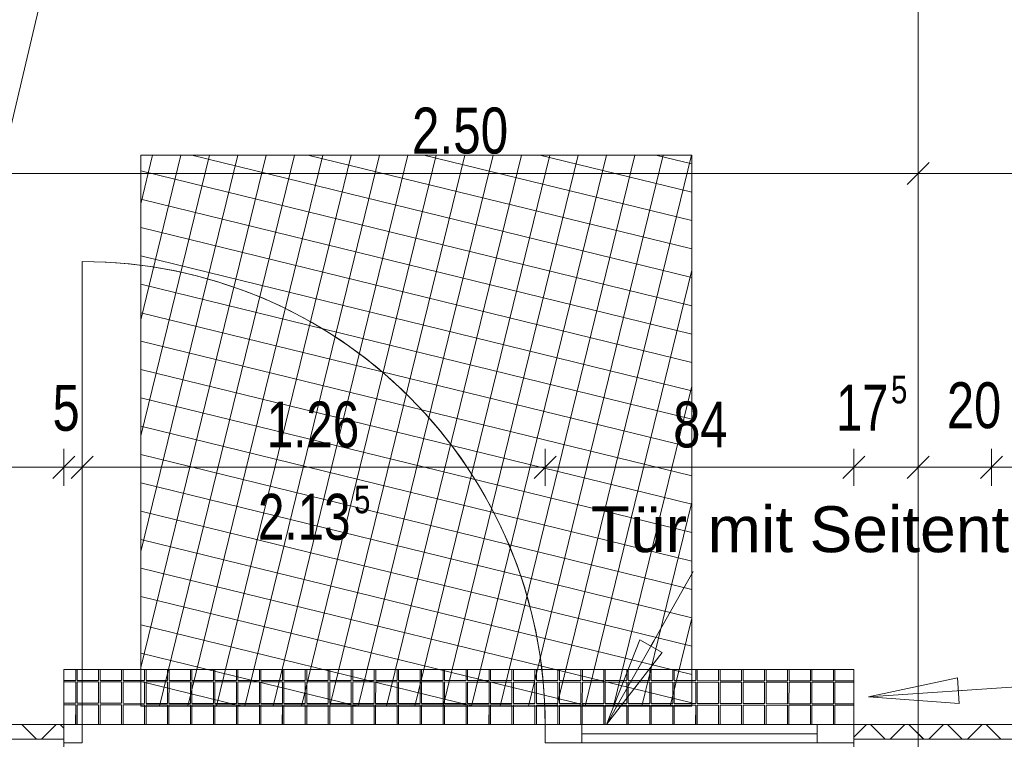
# Model space of a CAD drawing. Extents: x 229 to 926, y 37 to 878.
# Tile 185 of 194: x 504 to 558, y 733 to 772. Entities that reach past the tile are written whole.
import ezdxf
from ezdxf.lldxf.tags import DXFTag

# ---------------------------------------------------------------- set-up
doc = ezdxf.new("R2010")
doc.units = 0
doc.layers.get('0').update_dxf_attribs({"lineweight": 13})
for name, color, linetype, lineweight, true_color, plot in [('A_BI_Aussenwand', 5, 'Continuous', 18, 0x0000ff, False), ('A_BI_Fenster', 1, 'Continuous', 18, 0xff0000, False), ('A_BI_Tuer', 7, 'Continuous', 18, 0xbdbbbb, False)]:
    doc.layers.add(name, color=color, linetype=linetype, lineweight=lineweight, true_color=true_color, plot=plot)
for name, color, linetype, lineweight in [('Axen', 7, 'Continuous', 25), ('Axen-A03ENJ5PI0', 7, 'Continuous', 25), ('Beschriftung', 7, 'Continuous', 25), ('Beschriftung-A03ENJ5NI0', 7, 'Continuous', 25), ('Bewegungsfläche', 7, 'Continuous', 25), ('Boden', 7, 'Continuous', 25), ('Boden-A03ENJ5OI0', 7, 'Continuous', 25), ('Fullfläche', 7, 'Continuous', 25), ('Fullfläche-A03ENJ5QI0', 7, 'Continuous', 25), ('Maßlinien', 7, 'Continuous', 25), ('Maßlinien-A03ENJ5WI0', 7, 'Continuous', 25), ('Türen', 7, 'Continuous', 25), ('Türen-A03ENJ5UI0', 7, 'Continuous', 25), ('Wände', 7, 'Continuous', 25), ('Wände-A03ENJ5VI0', 7, 'Continuous', 25)]:
    doc.layers.add(name, color=color, linetype=linetype, lineweight=lineweight)
doc.styles.get("Standard").update_dxf_attribs({"font": 'arial.ttf'})
tags = doc.linetypes.add('ALL_S25', pattern=[0.001, 0, -0.001]).pattern_tags.tags
tags[6:7] = [DXFTag(74, 4), DXFTag(75, 0), DXFTag(340, '0'), DXFTag(46, 1.0), DXFTag(50, 0.0), DXFTag(44, 0.0), DXFTag(45, 0.0)]
tags[4:5] = [DXFTag(74, 4), DXFTag(75, 0), DXFTag(340, '0'), DXFTag(46, 1.0), DXFTag(50, 0.0), DXFTag(44, 0.0), DXFTag(45, 0.0)]
tags = doc.linetypes.add('ALL_S25-A03ENJ5XI0', pattern=[0.001, 0, -0.001]).pattern_tags.tags
tags[6:7] = [DXFTag(74, 4), DXFTag(75, 0), DXFTag(340, '0'), DXFTag(46, 1.0), DXFTag(50, 0.0), DXFTag(44, 0.0), DXFTag(45, 0.0)]
tags[4:5] = [DXFTag(74, 4), DXFTag(75, 0), DXFTag(340, '0'), DXFTag(46, 1.0), DXFTag(50, 0.0), DXFTag(44, 0.0), DXFTag(45, 0.0)]
tags = doc.linetypes.add('PUNKT2_S9', pattern=[0.001, 0, -0.001]).pattern_tags.tags
tags[6:7] = [DXFTag(74, 4), DXFTag(75, 0), DXFTag(340, '0'), DXFTag(46, 1.0), DXFTag(50, 0.0), DXFTag(44, 0.0), DXFTag(45, 0.0)]
tags[4:5] = [DXFTag(74, 4), DXFTag(75, 0), DXFTag(340, '0'), DXFTag(46, 1.0), DXFTag(50, 0.0), DXFTag(44, 0.0), DXFTag(45, 0.0)]
tags = doc.linetypes.add('PUNKT2_S9-A03ENJ5YI0', pattern=[0.001, 0, -0.001]).pattern_tags.tags
tags[6:7] = [DXFTag(74, 4), DXFTag(75, 0), DXFTag(340, '0'), DXFTag(46, 1.0), DXFTag(50, 0.0), DXFTag(44, 0.0), DXFTag(45, 0.0)]
tags[4:5] = [DXFTag(74, 4), DXFTag(75, 0), DXFTag(340, '0'), DXFTag(46, 1.0), DXFTag(50, 0.0), DXFTag(44, 0.0), DXFTag(45, 0.0)]

# ---------------------------------------------------------------- blocks, each defined once
blk = doc.blocks.new('Referenz-A03ENJ5LI0', base_point=(255.728, 65.704))
at = {"layer": 'Axen', "color": 0, "linetype": 'ALL_S25', "lineweight": -2, "ltscale": 0.13}
for p, q in [((552.834, 66.032), (552.834, 801.546)), ((735.547, 733.346), (301.737, 733.346))]:
    blk.add_line(p, q, dxfattribs=at)
at = {"layer": 'Beschriftung', "color": 0, "lineweight": -2}
for p, q in [((486.263, 693.297), (516.523, 821.179)), ((535.873, 733.346), (540.589, 741.675)), ((550.134, 734.846), (603.112, 738.511)), ((535.873, 733.346), (537.678, 737.955)), ((535.873, 733.346), (537.678, 737.955)), ((537.678, 737.955), (538.896, 737.265)), ((537.678, 737.955), (538.896, 737.265)), ((538.287, 737.61), (538.46, 737.915)), ((538.896, 737.265), (535.873, 733.346)), ((538.896, 737.265), (535.873, 733.346)), ((550.134, 734.846), (554.974, 735.883)), ((550.134, 734.846), (554.974, 735.883)), ((554.974, 735.883), (555.07, 734.486)), ((554.974, 735.883), (555.07, 734.486)), ((555.07, 734.486), (550.134, 734.846)), ((550.134, 734.846), (550.134, 734.846)), ((550.134, 734.846), (550.134, 734.846)), ((550.134, 734.846), (550.134, 734.846)), ((555.07, 734.486), (550.134, 734.846)), ((555.022, 735.184), (555.371, 735.208)), ((535.873, 733.346), (535.873, 733.346)), ((535.873, 733.346), (535.873, 733.346)), ((535.873, 733.346), (535.873, 733.346))]:
    blk.add_line(p, q, dxfattribs=at)
at = {"layer": 'Bewegungsfläche', "color": 0, "lineweight": -2}
for p, q in [((510.514, 761.689), (511.164, 764.346)), ((510.514, 755.378), (512.708, 764.346)), ((510.514, 749.067), (514.252, 764.346)), ((510.514, 742.756), (515.797, 764.346)), ((510.514, 736.445), (517.341, 764.346)), ((540.514, 764.346), (510.514, 764.346)), ((510.514, 764.346), (510.514, 734.346)), ((511.544, 734.346), (518.885, 764.346)), ((513.089, 734.346), (520.429, 764.346)), ((513.305, 764.346), (540.514, 757.688)), ((514.633, 734.346), (521.974, 764.346)), ((516.177, 734.346), (523.518, 764.346)), ((517.721, 734.346), (525.062, 764.346)), ((519.266, 734.346), (526.606, 764.346)), ((519.616, 764.346), (540.514, 759.233)), ((520.81, 734.346), (528.151, 764.346)), ((522.354, 734.346), (529.695, 764.346)), ((523.898, 734.346), (531.239, 764.346)), ((525.443, 734.346), (532.783, 764.346)), ((525.928, 764.346), (540.514, 760.777)), ((526.987, 734.346), (534.328, 764.346)), ((528.531, 734.346), (535.872, 764.346)), ((530.076, 734.346), (537.416, 764.346)), ((531.62, 734.346), (538.96, 764.346)), ((532.239, 764.346), (540.514, 762.321)), ((533.164, 734.346), (540.505, 764.346)), ((538.55, 764.346), (540.514, 763.865)), ((540.514, 734.346), (540.514, 764.346)), ((510.514, 763.485), (540.514, 756.144)), ((510.514, 761.941), (540.514, 754.6)), ((510.514, 760.396), (540.514, 753.056)), ((510.514, 758.852), (540.514, 751.511)), ((534.708, 734.346), (540.514, 758.072)), ((510.514, 757.308), (540.514, 749.967)), ((510.514, 755.764), (540.514, 748.423)), ((510.514, 754.219), (540.514, 746.879)), ((510.514, 752.675), (540.514, 745.334)), ((536.252, 734.346), (540.514, 751.761)), ((510.514, 751.131), (540.514, 743.79)), ((510.514, 749.587), (540.514, 742.246)), ((510.514, 748.042), (540.514, 740.702)), ((510.514, 746.498), (540.514, 739.157)), ((537.797, 734.346), (540.514, 745.45)), ((510.514, 744.954), (540.514, 737.613)), ((510.514, 743.41), (540.514, 736.069)), ((510.514, 741.865), (540.514, 734.525)), ((510.514, 740.321), (534.932, 734.346)), ((539.341, 734.346), (540.514, 739.139)), ((510.514, 738.777), (528.621, 734.346)), ((510.514, 737.233), (522.311, 734.346)), ((510.514, 735.688), (515.999, 734.346)), ((510.514, 734.346), (540.514, 734.346))]:
    blk.add_line(p, q, dxfattribs=at)
at = {"layer": 'Boden', "color": 0, "lineweight": -2}
for p, q in [((549.334, 736.346), (506.334, 736.346)), ((506.334, 736.346), (506.334, 733.346)), ((506.976, 735.75), (506.976, 736.346)), ((507.056, 736.346), (507.056, 735.75)), ((508.226, 735.749), (508.226, 736.346)), ((508.306, 736.346), (508.306, 735.749)), ((509.476, 735.749), (509.476, 736.346)), ((509.556, 736.346), (509.556, 735.749)), ((510.726, 735.748), (510.726, 736.346)), ((510.806, 736.346), (510.806, 735.748)), ((511.976, 735.747), (511.976, 736.346)), ((512.056, 736.346), (512.056, 735.747)), ((513.226, 735.747), (513.226, 736.346)), ((513.306, 736.346), (513.306, 735.747)), ((514.476, 735.746), (514.476, 736.346)), ((514.556, 736.346), (514.556, 735.746)), ((515.726, 735.746), (515.726, 736.346)), ((515.806, 736.346), (515.806, 735.746)), ((516.976, 735.745), (516.976, 736.346)), ((517.056, 736.346), (517.056, 735.745)), ((518.226, 735.744), (518.226, 736.346)), ((518.306, 736.346), (518.306, 735.744)), ((519.476, 735.744), (519.476, 736.346)), ((519.556, 736.346), (519.556, 735.744)), ((520.726, 735.743), (520.726, 736.346)), ((520.806, 736.346), (520.806, 735.743)), ((521.976, 735.742), (521.976, 736.346)), ((522.056, 736.346), (522.056, 735.742)), ((523.226, 735.742), (523.226, 736.346)), ((523.306, 736.346), (523.306, 735.742)), ((524.476, 735.741), (524.476, 736.346)), ((524.556, 736.346), (524.556, 735.741)), ((525.726, 735.74), (525.726, 736.346)), ((525.806, 736.346), (525.806, 735.74)), ((526.976, 735.74), (526.976, 736.346)), ((527.056, 736.346), (527.056, 735.74)), ((528.226, 735.739), (528.226, 736.346)), ((528.306, 736.346), (528.306, 735.739)), ((529.476, 735.738), (529.476, 736.346)), ((529.556, 736.346), (529.556, 735.738)), ((530.726, 735.738), (530.726, 736.346)), ((530.806, 736.346), (530.806, 735.738)), ((531.976, 735.737), (531.976, 736.346)), ((532.056, 736.346), (532.056, 735.737)), ((533.226, 735.737), (533.226, 736.346)), ((533.306, 736.346), (533.306, 735.737)), ((534.476, 735.736), (534.476, 736.346)), ((534.556, 736.346), (534.556, 735.736)), ((535.726, 735.735), (535.726, 736.346)), ((535.806, 736.346), (535.806, 735.735)), ((536.976, 735.735), (536.976, 736.346)), ((537.056, 736.346), (537.056, 735.735)), ((538.226, 735.734), (538.226, 736.346)), ((538.306, 736.346), (538.306, 735.734)), ((539.476, 735.733), (539.476, 736.346)), ((539.556, 736.346), (539.556, 735.733)), ((540.726, 735.733), (540.726, 736.346)), ((540.806, 736.346), (540.806, 735.733)), ((541.976, 735.732), (541.976, 736.346)), ((542.056, 736.346), (542.056, 735.732)), ((543.226, 735.731), (543.226, 736.346)), ((543.306, 736.346), (543.306, 735.731)), ((544.476, 735.731), (544.476, 736.346)), ((544.556, 736.346), (544.556, 735.731)), ((545.726, 735.73), (545.726, 736.346)), ((545.806, 736.346), (545.806, 735.73)), ((546.976, 735.73), (546.976, 736.346)), ((547.056, 736.346), (547.056, 735.73)), ((548.226, 735.729), (548.226, 736.346)), ((548.306, 736.346), (548.306, 735.729)), ((549.334, 733.346), (549.334, 736.346)), ((506.334, 735.75), (506.976, 735.75)), ((506.976, 735.67), (506.334, 735.67)), ((506.975, 734.5), (506.976, 735.67)), ((507.056, 735.67), (507.055, 734.5)), ((507.056, 735.75), (508.226, 735.749)), ((508.226, 735.669), (507.056, 735.67)), ((508.225, 734.499), (508.226, 735.669)), ((508.306, 735.669), (508.305, 734.499)), ((508.306, 735.749), (509.476, 735.749)), ((509.476, 735.669), (508.306, 735.669)), ((509.475, 734.499), (509.476, 735.669)), ((509.556, 735.669), (509.555, 734.499)), ((509.556, 735.749), (510.726, 735.748)), ((510.726, 735.668), (509.556, 735.669)), ((510.725, 734.498), (510.726, 735.668)), ((510.806, 735.668), (510.805, 734.498)), ((510.806, 735.748), (511.976, 735.747)), ((511.976, 735.668), (510.806, 735.668)), ((511.975, 734.498), (511.976, 735.668)), ((512.056, 735.667), (512.055, 734.497)), ((512.056, 735.747), (513.226, 735.747)), ((513.226, 735.667), (512.056, 735.667)), ((513.225, 734.497), (513.226, 735.667)), ((513.306, 735.667), (513.305, 734.497)), ((513.306, 735.747), (514.476, 735.746)), ((514.476, 735.666), (513.306, 735.667)), ((514.475, 734.496), (514.476, 735.666)), ((514.556, 735.666), (514.555, 734.496)), ((514.556, 735.746), (515.726, 735.746)), ((515.726, 735.666), (514.556, 735.666)), ((515.725, 734.496), (515.726, 735.666)), ((515.806, 735.666), (515.805, 734.496)), ((515.806, 735.746), (516.976, 735.745)), ((516.976, 735.665), (515.806, 735.666)), ((516.975, 734.495), (516.976, 735.665)), ((517.056, 735.665), (517.055, 734.495)), ((517.056, 735.745), (518.226, 735.744)), ((518.226, 735.664), (517.056, 735.665)), ((518.225, 734.494), (518.226, 735.664)), ((518.306, 735.664), (518.305, 734.494)), ((518.306, 735.744), (519.476, 735.744)), ((519.476, 735.664), (518.306, 735.664)), ((519.475, 734.494), (519.476, 735.664)), ((519.556, 735.664), (519.555, 734.494)), ((519.556, 735.744), (520.726, 735.743)), ((520.726, 735.663), (519.556, 735.664)), ((520.725, 734.493), (520.726, 735.663)), ((520.806, 735.663), (520.805, 734.493)), ((520.806, 735.743), (521.976, 735.742)), ((521.976, 735.662), (520.806, 735.663)), ((521.975, 734.492), (521.976, 735.662)), ((522.056, 735.662), (522.055, 734.492)), ((522.056, 735.742), (523.226, 735.742)), ((523.226, 735.662), (522.056, 735.662)), ((523.225, 734.492), (523.226, 735.662)), ((523.306, 735.662), (523.305, 734.492)), ((523.306, 735.742), (524.476, 735.741)), ((524.476, 735.661), (523.306, 735.662)), ((524.475, 734.491), (524.476, 735.661)), ((524.556, 735.661), (524.555, 734.491)), ((524.556, 735.741), (525.726, 735.74)), ((525.726, 735.66), (524.556, 735.661)), ((525.725, 734.49), (525.726, 735.66)), ((525.806, 735.66), (525.805, 734.49)), ((525.806, 735.74), (526.976, 735.74)), ((526.976, 735.66), (525.806, 735.66)), ((526.975, 734.49), (526.976, 735.66)), ((527.056, 735.66), (527.055, 734.49)), ((527.056, 735.74), (528.226, 735.739)), ((528.226, 735.659), (527.056, 735.66)), ((528.225, 734.489), (528.226, 735.659)), ((528.306, 735.659), (528.305, 734.489)), ((528.306, 735.739), (529.476, 735.738)), ((529.476, 735.659), (528.306, 735.659)), ((529.475, 734.489), (529.476, 735.659)), ((529.556, 735.658), (529.555, 734.488)), ((529.556, 735.738), (530.726, 735.738)), ((530.726, 735.658), (529.556, 735.658)), ((530.725, 734.488), (530.726, 735.658)), ((530.806, 735.658), (530.805, 734.488)), ((530.806, 735.738), (531.976, 735.737)), ((531.976, 735.657), (530.806, 735.658)), ((531.975, 734.487), (531.976, 735.657)), ((532.056, 735.657), (532.055, 734.487)), ((532.056, 735.737), (533.226, 735.737)), ((533.226, 735.657), (532.056, 735.657)), ((533.225, 734.487), (533.226, 735.657)), ((533.306, 735.656), (533.305, 734.486)), ((533.306, 735.737), (534.476, 735.736)), ((534.476, 735.656), (533.306, 735.656)), ((534.475, 734.486), (534.476, 735.656)), ((534.556, 735.656), (534.555, 734.486)), ((534.556, 735.736), (535.726, 735.735)), ((535.726, 735.655), (534.556, 735.656)), ((535.725, 734.485), (535.726, 735.655)), ((535.806, 735.655), (535.805, 734.485)), ((535.806, 735.735), (536.976, 735.735)), ((536.976, 735.655), (535.806, 735.655)), ((536.975, 734.485), (536.976, 735.655)), ((537.056, 735.655), (537.055, 734.485)), ((537.056, 735.735), (538.226, 735.734)), ((538.226, 735.654), (537.056, 735.655)), ((538.225, 734.484), (538.226, 735.654)), ((538.306, 735.654), (538.305, 734.484)), ((538.306, 735.734), (539.476, 735.733)), ((539.476, 735.653), (538.306, 735.654)), ((539.475, 734.483), (539.476, 735.653)), ((539.556, 735.653), (539.555, 734.483)), ((539.556, 735.733), (540.726, 735.733)), ((540.726, 735.653), (539.556, 735.653)), ((540.725, 734.483), (540.726, 735.653)), ((540.806, 735.653), (540.805, 734.483)), ((540.806, 735.733), (541.976, 735.732)), ((541.976, 735.652), (540.806, 735.653)), ((541.975, 734.482), (541.976, 735.652)), ((542.056, 735.652), (542.055, 734.482)), ((542.056, 735.732), (543.226, 735.731)), ((543.226, 735.651), (542.056, 735.652)), ((543.225, 734.481), (543.226, 735.651)), ((543.306, 735.651), (543.305, 734.481)), ((543.306, 735.731), (544.476, 735.731)), ((544.476, 735.651), (543.306, 735.651)), ((544.475, 734.481), (544.476, 735.651)), ((544.556, 735.651), (544.555, 734.481)), ((544.556, 735.731), (545.726, 735.73)), ((545.726, 735.65), (544.556, 735.651)), ((545.725, 734.48), (545.726, 735.65)), ((545.806, 735.65), (545.805, 734.48)), ((545.806, 735.73), (546.976, 735.73)), ((546.976, 735.649), (545.806, 735.65)), ((546.975, 734.479), (546.976, 735.649)), ((547.056, 735.649), (547.055, 734.479)), ((547.056, 735.73), (548.226, 735.729)), ((548.226, 735.649), (547.056, 735.649)), ((548.225, 734.479), (548.226, 735.649)), ((548.306, 735.649), (548.305, 734.479)), ((548.306, 735.729), (549.334, 735.728)), ((549.334, 735.648), (548.306, 735.649)), ((506.334, 734.5), (506.975, 734.5)), ((506.975, 734.42), (506.334, 734.42)), ((506.975, 733.346), (506.975, 734.42)), ((507.055, 734.5), (508.225, 734.499)), ((508.225, 734.419), (507.055, 734.42)), ((507.055, 734.42), (507.055, 733.346)), ((508.225, 733.346), (508.225, 734.419)), ((508.305, 734.499), (509.475, 734.499)), ((509.475, 734.419), (508.305, 734.419)), ((508.305, 734.419), (508.305, 733.346)), ((509.475, 733.346), (509.475, 734.419)), ((509.555, 734.499), (510.725, 734.498)), ((510.725, 734.418), (509.555, 734.419)), ((509.555, 734.419), (509.555, 733.346)), ((510.725, 733.346), (510.725, 734.418)), ((510.805, 734.498), (511.975, 734.498)), ((511.975, 734.418), (510.805, 734.418)), ((510.805, 734.418), (510.805, 733.346)), ((511.975, 733.346), (511.975, 734.418)), ((512.055, 734.497), (513.225, 734.497)), ((513.225, 734.417), (512.055, 734.418)), ((512.055, 734.418), (512.055, 733.346)), ((513.225, 733.346), (513.225, 734.417)), ((513.305, 734.497), (514.475, 734.496)), ((514.475, 734.416), (513.305, 734.417)), ((513.305, 734.417), (513.305, 733.346)), ((514.475, 733.346), (514.475, 734.416)), ((514.555, 734.496), (515.725, 734.496)), ((515.725, 734.416), (514.555, 734.416)), ((514.555, 734.416), (514.555, 733.346)), ((515.725, 733.346), (515.725, 734.416)), ((515.805, 734.496), (516.975, 734.495)), ((516.975, 734.415), (515.805, 734.416)), ((515.805, 734.416), (515.805, 733.346)), ((516.975, 733.346), (516.975, 734.415)), ((517.055, 734.495), (518.225, 734.494)), ((518.225, 734.414), (517.055, 734.415)), ((517.055, 734.415), (517.055, 733.346)), ((518.225, 733.346), (518.225, 734.414)), ((518.305, 734.494), (519.475, 734.494)), ((519.475, 734.414), (518.305, 734.414)), ((518.305, 734.414), (518.305, 733.346)), ((519.475, 733.346), (519.475, 734.414)), ((519.555, 734.494), (520.725, 734.493)), ((520.725, 734.413), (519.555, 734.414)), ((519.555, 734.414), (519.555, 733.346)), ((520.725, 733.346), (520.725, 734.413)), ((520.805, 734.493), (521.975, 734.492)), ((521.975, 734.412), (520.805, 734.413)), ((520.805, 734.413), (520.805, 733.346)), ((521.975, 733.346), (521.975, 734.412)), ((522.055, 734.492), (523.225, 734.492)), ((523.225, 734.412), (522.055, 734.412)), ((522.055, 734.412), (522.055, 733.346)), ((523.225, 733.346), (523.225, 734.412)), ((523.305, 734.492), (524.475, 734.491)), ((524.475, 734.411), (523.305, 734.412)), ((523.305, 734.412), (523.305, 733.346)), ((524.475, 733.346), (524.475, 734.411)), ((524.555, 734.491), (525.725, 734.49)), ((525.725, 734.41), (524.555, 734.411)), ((524.555, 734.411), (524.555, 733.346)), ((525.725, 733.346), (525.725, 734.41)), ((525.805, 734.49), (526.975, 734.49)), ((526.975, 734.41), (525.805, 734.41)), ((525.805, 734.41), (525.805, 733.346)), ((526.975, 733.346), (526.975, 734.41)), ((527.055, 734.49), (528.225, 734.489)), ((528.225, 734.409), (527.055, 734.41)), ((527.055, 734.41), (527.055, 733.346)), ((528.225, 733.346), (528.225, 734.409)), ((528.305, 734.489), (529.475, 734.489)), ((529.475, 734.409), (528.305, 734.409)), ((528.305, 734.409), (528.305, 733.346)), ((529.475, 733.346), (529.475, 734.409)), ((529.555, 734.488), (530.725, 734.488)), ((530.725, 734.408), (529.555, 734.408)), ((529.555, 734.408), (529.555, 733.346)), ((530.725, 733.346), (530.725, 734.408)), ((530.805, 734.488), (531.975, 734.487)), ((531.975, 734.407), (530.805, 734.408)), ((530.805, 734.408), (530.805, 733.346)), ((531.975, 733.346), (531.975, 734.407)), ((532.055, 734.487), (533.225, 734.487)), ((533.225, 734.407), (532.055, 734.407)), ((532.055, 734.407), (532.055, 733.346)), ((533.225, 733.346), (533.225, 734.407)), ((533.305, 734.486), (534.475, 734.486)), ((534.475, 734.406), (533.305, 734.407)), ((533.305, 734.407), (533.305, 733.346)), ((534.475, 733.346), (534.475, 734.406)), ((534.555, 734.486), (535.725, 734.485)), ((535.725, 734.405), (534.555, 734.406)), ((534.555, 734.406), (534.555, 733.346)), ((535.725, 733.346), (535.725, 734.405)), ((535.805, 734.485), (536.975, 734.485)), ((536.975, 734.405), (535.805, 734.405)), ((535.805, 734.405), (535.805, 733.346)), ((536.975, 733.346), (536.975, 734.405)), ((537.055, 734.485), (538.225, 734.484)), ((538.225, 734.404), (537.055, 734.405)), ((537.055, 734.405), (537.055, 733.346)), ((538.225, 733.346), (538.225, 734.404)), ((538.305, 734.484), (539.475, 734.483)), ((539.475, 734.403), (538.305, 734.404)), ((538.305, 734.404), (538.305, 733.346)), ((539.475, 733.346), (539.475, 734.403)), ((539.555, 734.483), (540.725, 734.483)), ((540.725, 734.403), (539.555, 734.403)), ((539.555, 734.403), (539.555, 733.346)), ((540.725, 733.346), (540.725, 734.403)), ((540.805, 734.483), (541.975, 734.482)), ((541.975, 734.402), (540.805, 734.403)), ((540.805, 734.403), (540.805, 733.346)), ((541.975, 733.346), (541.975, 734.402)), ((542.055, 734.482), (543.225, 734.481)), ((543.225, 734.401), (542.055, 734.402)), ((542.055, 734.402), (542.055, 733.346)), ((543.225, 733.346), (543.225, 734.401)), ((543.305, 734.481), (544.475, 734.481)), ((544.475, 734.401), (543.305, 734.401)), ((543.305, 734.401), (543.305, 733.346)), ((544.475, 733.346), (544.475, 734.401)), ((544.555, 734.481), (545.725, 734.48)), ((545.725, 734.4), (544.555, 734.401)), ((544.555, 734.401), (544.555, 733.346)), ((545.725, 733.346), (545.725, 734.4)), ((545.805, 734.48), (546.975, 734.479)), ((546.975, 734.4), (545.805, 734.4)), ((545.805, 734.4), (545.805, 733.346)), ((546.975, 733.346), (546.975, 734.4)), ((547.055, 734.479), (548.225, 734.479)), ((548.225, 734.399), (547.055, 734.399)), ((547.055, 734.399), (547.055, 733.346)), ((548.225, 733.346), (548.225, 734.399)), ((548.305, 734.479), (549.334, 734.478)), ((549.334, 734.398), (548.305, 734.399)), ((548.305, 734.399), (548.305, 733.346)), ((506.334, 733.346), (549.334, 733.346))]:
    blk.add_line(p, q, dxfattribs=at)
at = {"layer": 'Fullfläche', "color": 0, "lineweight": -2}
for p, q in [((504.037, 733.346), (504.836, 732.546)), ((505.918, 733.346), (505.119, 732.546)), ((506.137, 733.346), (506.334, 733.149)), ((550.018, 733.346), (549.334, 732.661)), ((550.237, 733.346), (551.037, 732.546)), ((552.118, 733.346), (551.319, 732.546)), ((552.337, 733.346), (553.137, 732.546)), ((554.218, 733.346), (553.419, 732.546)), ((554.437, 733.346), (555.237, 732.546)), ((556.318, 733.346), (555.519, 732.546)), ((556.537, 733.346), (557.337, 732.546))]:
    blk.add_line(p, q, dxfattribs=at)
at = {"layer": 'Maßlinien', "color": 0, "lineweight": -2}
for p, q in [((552.834, 763.346), (552.834, 764.346)), ((552.234, 762.746), (553.434, 763.946)), ((502.834, 763.346), (552.834, 763.346)), ((552.834, 763.346), (552.834, 762.346)), ((552.834, 763.346), (674.034, 763.346)), ((506.334, 747.346), (506.334, 748.346)), ((507.334, 747.346), (507.334, 748.346)), ((532.534, 747.346), (532.534, 748.346)), ((549.334, 747.346), (549.334, 748.346)), ((552.834, 747.346), (552.834, 748.346)), ((556.834, 747.346), (556.834, 748.346)), ((505.734, 746.746), (506.934, 747.946)), ((506.734, 746.746), (507.934, 747.946)), ((531.934, 746.746), (533.134, 747.946)), ((548.734, 746.746), (549.934, 747.946)), ((552.234, 746.746), (553.434, 747.946)), ((556.234, 746.746), (557.434, 747.946)), ((423.368, 747.346), (506.334, 747.346)), ((506.334, 747.346), (506.334, 746.346)), ((506.334, 747.346), (507.334, 747.346)), ((507.334, 747.346), (507.334, 746.346)), ((507.334, 747.346), (532.534, 747.346)), ((532.534, 747.346), (532.534, 746.346)), ((532.534, 747.346), (549.334, 747.346)), ((549.334, 747.346), (549.334, 746.346)), ((549.334, 747.346), (552.834, 747.346)), ((552.834, 747.346), (552.834, 746.346)), ((552.834, 747.346), (556.834, 747.346)), ((556.834, 747.346), (556.834, 746.346)), ((556.834, 747.346), (614.685, 747.346))]:
    blk.add_line(p, q, dxfattribs=at)
at = {"layer": 'Türen', "color": 0, "lineweight": -2}
for p, q in [((507.334, 733.346), (507.334, 758.546)), ((506.334, 733.346), (507.334, 733.346)), ((507.334, 733.346), (507.334, 732.346)), ((532.534, 733.346), (532.534, 732.346)), ((532.534, 733.346), (549.334, 733.346)), ((534.534, 732.346), (534.534, 733.346)), ((547.334, 733.346), (547.334, 732.346))]:
    blk.add_line(p, q, dxfattribs=at)
at = {"layer": 'Türen', "color": 0, "linetype": 'PUNKT2_S9', "lineweight": -2, "ltscale": 0.13}
blk.add_line((507.334, 733.346), (532.534, 733.346), dxfattribs=at)
at = {"layer": 'Türen', "color": 0, "lineweight": -2}
blk.add_ellipse((507.334, 733.346), major_axis=(25.2, 0), ratio=1, start_param=0, end_param=1.570797, dxfattribs=at)
at = {"layer": 'Wände', "color": 0, "lineweight": -2}
for p, q in [((506.334, 733.346), (381.634, 733.346)), ((506.334, 729.346), (506.334, 733.346)), ((556.834, 733.346), (549.334, 733.346)), ((549.334, 733.346), (549.334, 729.346)), ((674.034, 733.346), (556.834, 733.346)), ((506.334, 732.546), (382.433, 732.546)), ((549.333, 732.546), (673.234, 732.546))]:
    blk.add_line(p, q, dxfattribs=at)
at = {"layer": 'Beschriftung', "color": 0, "lineweight": -2, "char_height": 2.5, "attachment_point": 1, "rotation": 359.9932}
for s, insert in [('{\\fArial;Tür}', (535.013, 745.228)), ('{\\fArial;mit}', (541.371, 745.227)), ('{\\fArial;Seitenteil,}', (546.923, 745.226))]:
    blk.add_mtext(s, dxfattribs=dict(at, insert=insert))
at = {"layer": 'Maßlinien', "color": 0, "lineweight": -2, "attachment_point": 1, "rotation": 0}
for s, insert, char_height in [('{\\W0.77;\\fArial;2.50}', (525.284, 766.929), 2.5), ('{\\W0.76;\\fArial;5}', (551.362, 752.328), 1.5), ('{\\W0.76;\\fArial;20}', (554.405, 751.976), 2.5), ('{\\W0.76;\\fArial;5}', (505.718, 751.836), 2.5), ('{\\W0.73;\\fArial;17}', (548.373, 751.846), 2.5), ('{\\W0.74;\\fArial;1.26}', (517.381, 750.929), 2.5), ('{\\W0.76;\\fArial;84}', (539.504, 750.929), 2.5), ('{\\W0.76;\\fArial;5}', (522.132, 746.346), 1.5), ('{\\W0.74;\\fArial;2.13}', (516.903, 745.904), 2.5)]:
    blk.add_mtext(s, dxfattribs=dict(at, insert=insert, char_height=char_height))
blk = doc.blocks.new('Referenz-A03ENJ62I0', base_point=(255.728, 65.706))
at = {"layer": 'Axen-A03ENJ5PI0', "color": 0, "linetype": 'ALL_S25-A03ENJ5XI0', "lineweight": -2, "ltscale": 0.13}
for p, q in [((552.833, 66.032), (552.833, 801.546)), ((735.547, 733.346), (301.737, 733.346))]:
    blk.add_line(p, q, dxfattribs=at)
at = {"layer": 'Beschriftung-A03ENJ5NI0', "color": 0, "lineweight": -2}
for p, q in [((486.263, 693.297), (516.523, 821.178)), ((535.873, 733.346), (540.588, 741.675)), ((550.133, 734.846), (603.111, 738.511)), ((535.873, 733.346), (537.678, 737.955)), ((535.873, 733.346), (537.678, 737.955)), ((537.678, 737.955), (538.896, 737.265)), ((537.678, 737.955), (538.896, 737.265)), ((538.287, 737.61), (538.459, 737.915)), ((538.896, 737.265), (535.873, 733.346)), ((538.896, 737.265), (535.873, 733.346)), ((550.133, 734.846), (554.973, 735.883)), ((550.133, 734.846), (554.973, 735.883)), ((554.973, 735.883), (555.07, 734.486)), ((554.973, 735.883), (555.07, 734.486)), ((555.07, 734.486), (550.133, 734.846)), ((555.07, 734.486), (550.133, 734.846)), ((555.022, 735.184), (555.371, 735.208))]:
    blk.add_line(p, q, dxfattribs=at)
at = {"layer": 'Boden-A03ENJ5OI0', "color": 0, "lineweight": -2}
for p, q in [((549.333, 736.346), (506.333, 736.346)), ((506.333, 736.346), (506.333, 733.346)), ((506.976, 735.75), (506.976, 736.346)), ((507.056, 736.346), (507.056, 735.75)), ((508.226, 735.749), (508.226, 736.346)), ((508.306, 736.346), (508.306, 735.749)), ((509.476, 735.749), (509.476, 736.346)), ((509.556, 736.346), (509.556, 735.749)), ((510.726, 735.748), (510.726, 736.346)), ((510.806, 736.346), (510.806, 735.748)), ((511.976, 735.747), (511.976, 736.346)), ((512.056, 736.346), (512.056, 735.747)), ((513.226, 735.747), (513.226, 736.346)), ((513.306, 736.346), (513.306, 735.747)), ((514.476, 735.746), (514.476, 736.346)), ((514.556, 736.346), (514.556, 735.746)), ((515.726, 735.746), (515.726, 736.346)), ((515.806, 736.346), (515.806, 735.746)), ((516.976, 735.745), (516.976, 736.346)), ((517.056, 736.346), (517.056, 735.745)), ((518.226, 735.744), (518.226, 736.346)), ((518.306, 736.346), (518.306, 735.744)), ((519.476, 735.744), (519.476, 736.346)), ((519.556, 736.346), (519.556, 735.744)), ((520.726, 735.743), (520.726, 736.346)), ((520.806, 736.346), (520.806, 735.743)), ((521.976, 735.742), (521.976, 736.346)), ((522.056, 736.346), (522.056, 735.742)), ((523.226, 735.742), (523.226, 736.346)), ((523.306, 736.346), (523.306, 735.742)), ((524.476, 735.741), (524.476, 736.346)), ((524.556, 736.346), (524.556, 735.741)), ((525.726, 735.74), (525.726, 736.346)), ((525.806, 736.346), (525.806, 735.74)), ((526.976, 735.74), (526.976, 736.346)), ((527.056, 736.346), (527.056, 735.74)), ((528.226, 735.739), (528.226, 736.346)), ((528.306, 736.346), (528.306, 735.739)), ((529.476, 735.738), (529.476, 736.346)), ((529.556, 736.346), (529.556, 735.738)), ((530.726, 735.738), (530.726, 736.346)), ((530.806, 736.346), (530.806, 735.738)), ((531.976, 735.737), (531.976, 736.346)), ((532.056, 736.346), (532.056, 735.737)), ((533.226, 735.737), (533.226, 736.346)), ((533.306, 736.346), (533.306, 735.737)), ((534.476, 735.736), (534.476, 736.346)), ((534.556, 736.346), (534.556, 735.736)), ((535.726, 735.735), (535.726, 736.346)), ((535.806, 736.346), (535.806, 735.735)), ((536.976, 735.735), (536.976, 736.346)), ((537.056, 736.346), (537.056, 735.735)), ((538.226, 735.734), (538.226, 736.346)), ((538.306, 736.346), (538.306, 735.734)), ((539.476, 735.733), (539.476, 736.346)), ((539.556, 736.346), (539.556, 735.733)), ((540.726, 735.733), (540.726, 736.346)), ((540.806, 736.346), (540.806, 735.733)), ((541.976, 735.732), (541.976, 736.346)), ((542.056, 736.346), (542.056, 735.732)), ((543.226, 735.731), (543.226, 736.346)), ((543.306, 736.346), (543.306, 735.731)), ((544.476, 735.731), (544.476, 736.346)), ((544.556, 736.346), (544.556, 735.731)), ((545.726, 735.73), (545.726, 736.346)), ((545.806, 736.346), (545.806, 735.73)), ((546.976, 735.73), (546.976, 736.346)), ((547.056, 736.346), (547.056, 735.73)), ((548.226, 735.729), (548.226, 736.346)), ((548.306, 736.346), (548.306, 735.729)), ((549.333, 733.346), (549.333, 736.346)), ((506.333, 735.75), (506.976, 735.75)), ((506.976, 735.67), (506.333, 735.67)), ((506.975, 734.5), (506.976, 735.67)), ((507.056, 735.67), (507.055, 734.5)), ((507.056, 735.75), (508.226, 735.749)), ((508.226, 735.669), (507.056, 735.67)), ((508.225, 734.499), (508.226, 735.669)), ((508.306, 735.669), (508.305, 734.499)), ((508.306, 735.749), (509.476, 735.749)), ((509.476, 735.669), (508.306, 735.669)), ((509.475, 734.499), (509.476, 735.669)), ((509.556, 735.669), (509.555, 734.499)), ((509.556, 735.749), (510.726, 735.748)), ((510.726, 735.668), (509.556, 735.669)), ((510.725, 734.498), (510.726, 735.668)), ((510.806, 735.668), (510.805, 734.498)), ((510.806, 735.748), (511.976, 735.747)), ((511.976, 735.667), (510.806, 735.668)), ((511.975, 734.498), (511.976, 735.667)), ((512.056, 735.667), (512.055, 734.497)), ((512.056, 735.747), (513.226, 735.747)), ((513.226, 735.667), (512.056, 735.667)), ((513.225, 734.497), (513.226, 735.667)), ((513.306, 735.667), (513.305, 734.497)), ((513.306, 735.747), (514.476, 735.746)), ((514.476, 735.666), (513.306, 735.667)), ((514.475, 734.496), (514.476, 735.666)), ((514.556, 735.666), (514.555, 734.496)), ((514.556, 735.746), (515.726, 735.746)), ((515.726, 735.666), (514.556, 735.666)), ((515.725, 734.496), (515.726, 735.666)), ((515.806, 735.666), (515.805, 734.496)), ((515.806, 735.746), (516.976, 735.745)), ((516.976, 735.665), (515.806, 735.666)), ((516.975, 734.495), (516.976, 735.665)), ((517.056, 735.665), (517.055, 734.495)), ((517.056, 735.745), (518.226, 735.744)), ((518.226, 735.664), (517.056, 735.665)), ((518.225, 734.494), (518.226, 735.664)), ((518.306, 735.664), (518.305, 734.494)), ((518.306, 735.744), (519.476, 735.744)), ((519.476, 735.664), (518.306, 735.664)), ((519.475, 734.494), (519.476, 735.664)), ((519.556, 735.664), (519.555, 734.494)), ((519.556, 735.744), (520.726, 735.743)), ((520.726, 735.663), (519.556, 735.664)), ((520.725, 734.493), (520.726, 735.663)), ((520.806, 735.663), (520.805, 734.493)), ((520.806, 735.743), (521.976, 735.742)), ((521.976, 735.662), (520.806, 735.663)), ((521.975, 734.492), (521.976, 735.662)), ((522.056, 735.662), (522.055, 734.492)), ((522.056, 735.742), (523.226, 735.742)), ((523.226, 735.662), (522.056, 735.662)), ((523.225, 734.492), (523.226, 735.662)), ((523.306, 735.662), (523.305, 734.492)), ((523.306, 735.742), (524.476, 735.741)), ((524.476, 735.661), (523.306, 735.662)), ((524.475, 734.491), (524.476, 735.661)), ((524.556, 735.661), (524.555, 734.491)), ((524.556, 735.741), (525.726, 735.74)), ((525.726, 735.66), (524.556, 735.661)), ((525.725, 734.49), (525.726, 735.66)), ((525.806, 735.66), (525.805, 734.49)), ((525.806, 735.74), (526.976, 735.74)), ((526.976, 735.66), (525.806, 735.66)), ((526.975, 734.49), (526.976, 735.66)), ((527.056, 735.66), (527.055, 734.49)), ((527.056, 735.74), (528.226, 735.739)), ((528.226, 735.659), (527.056, 735.66)), ((528.225, 734.489), (528.226, 735.659)), ((528.306, 735.659), (528.305, 734.489)), ((528.306, 735.739), (529.476, 735.738)), ((529.476, 735.659), (528.306, 735.659)), ((529.475, 734.489), (529.476, 735.659)), ((529.556, 735.658), (529.555, 734.488)), ((529.556, 735.738), (530.726, 735.738)), ((530.726, 735.658), (529.556, 735.658)), ((530.725, 734.488), (530.726, 735.658)), ((530.806, 735.658), (530.805, 734.488)), ((530.806, 735.738), (531.976, 735.737)), ((531.976, 735.657), (530.806, 735.658)), ((531.975, 734.487), (531.976, 735.657)), ((532.056, 735.657), (532.055, 734.487)), ((532.056, 735.737), (533.226, 735.737)), ((533.226, 735.657), (532.056, 735.657)), ((533.225, 734.487), (533.226, 735.657)), ((533.306, 735.656), (533.305, 734.486)), ((533.306, 735.737), (534.476, 735.736)), ((534.476, 735.656), (533.306, 735.656)), ((534.475, 734.486), (534.476, 735.656)), ((534.556, 735.656), (534.555, 734.486)), ((534.556, 735.736), (535.726, 735.735)), ((535.726, 735.655), (534.556, 735.656)), ((535.725, 734.485), (535.726, 735.655)), ((535.806, 735.655), (535.805, 734.485)), ((535.806, 735.735), (536.976, 735.735)), ((536.976, 735.655), (535.806, 735.655)), ((536.975, 734.485), (536.976, 735.655)), ((537.056, 735.655), (537.055, 734.485)), ((537.056, 735.735), (538.226, 735.734)), ((538.226, 735.654), (537.056, 735.655)), ((538.225, 734.484), (538.226, 735.654)), ((538.306, 735.654), (538.305, 734.484)), ((538.306, 735.734), (539.476, 735.733)), ((539.476, 735.653), (538.306, 735.654)), ((539.475, 734.483), (539.476, 735.653)), ((539.556, 735.653), (539.555, 734.483)), ((539.556, 735.733), (540.726, 735.733)), ((540.726, 735.653), (539.556, 735.653)), ((540.725, 734.483), (540.726, 735.653)), ((540.806, 735.653), (540.805, 734.483)), ((540.806, 735.733), (541.976, 735.732)), ((541.976, 735.652), (540.806, 735.653)), ((541.975, 734.482), (541.976, 735.652)), ((542.056, 735.652), (542.055, 734.482)), ((542.056, 735.732), (543.226, 735.731)), ((543.226, 735.651), (542.056, 735.652)), ((543.225, 734.481), (543.226, 735.651)), ((543.306, 735.651), (543.305, 734.481)), ((543.306, 735.731), (544.476, 735.731)), ((544.476, 735.651), (543.306, 735.651)), ((544.475, 734.481), (544.476, 735.651)), ((544.556, 735.651), (544.555, 734.481)), ((544.556, 735.731), (545.726, 735.73)), ((545.726, 735.65), (544.556, 735.651)), ((545.725, 734.48), (545.726, 735.65)), ((545.806, 735.65), (545.805, 734.48)), ((545.806, 735.73), (546.976, 735.73)), ((546.976, 735.649), (545.806, 735.65)), ((546.975, 734.479), (546.976, 735.649)), ((547.056, 735.649), (547.055, 734.479)), ((547.056, 735.73), (548.226, 735.729)), ((548.226, 735.649), (547.056, 735.649)), ((548.225, 734.479), (548.226, 735.649)), ((548.306, 735.649), (548.305, 734.479)), ((548.306, 735.729), (549.333, 735.728)), ((549.333, 735.648), (548.306, 735.649)), ((506.333, 734.5), (506.975, 734.5)), ((506.975, 734.42), (506.333, 734.42)), ((506.974, 733.346), (506.975, 734.42)), ((507.055, 734.5), (508.225, 734.499)), ((508.225, 734.419), (507.055, 734.42)), ((507.055, 734.42), (507.055, 733.346)), ((508.225, 733.346), (508.225, 734.419)), ((508.305, 734.499), (509.475, 734.499)), ((509.475, 734.419), (508.305, 734.419)), ((508.305, 734.419), (508.305, 733.346)), ((509.475, 733.346), (509.475, 734.419)), ((509.555, 734.499), (510.725, 734.498)), ((510.725, 734.418), (509.555, 734.419)), ((509.555, 734.419), (509.555, 733.346)), ((510.725, 733.346), (510.725, 734.418)), ((510.805, 734.418), (510.804, 733.346)), ((510.805, 734.498), (511.975, 734.498)), ((511.975, 734.418), (510.805, 734.418)), ((511.974, 733.346), (511.975, 734.418)), ((512.055, 734.497), (513.225, 734.497)), ((513.225, 734.417), (512.055, 734.418)), ((512.055, 734.418), (512.055, 733.346)), ((513.224, 733.346), (513.225, 734.417)), ((513.305, 734.497), (514.475, 734.496)), ((514.475, 734.416), (513.305, 734.417)), ((513.305, 734.417), (513.305, 733.346)), ((514.474, 733.346), (514.475, 734.416)), ((514.555, 734.496), (515.725, 734.496)), ((515.725, 734.416), (514.555, 734.416)), ((514.555, 734.416), (514.555, 733.346)), ((515.725, 733.346), (515.725, 734.416)), ((515.805, 734.416), (515.804, 733.346)), ((515.805, 734.496), (516.975, 734.495)), ((516.975, 734.415), (515.805, 734.416)), ((516.974, 733.346), (516.975, 734.415)), ((517.055, 734.495), (518.225, 734.494)), ((518.225, 734.414), (517.055, 734.415)), ((517.055, 734.415), (517.055, 733.346)), ((518.224, 733.346), (518.225, 734.414)), ((518.305, 734.494), (519.475, 734.494)), ((519.475, 734.414), (518.305, 734.414)), ((518.305, 734.414), (518.305, 733.346)), ((519.474, 733.346), (519.475, 734.414)), ((519.555, 734.414), (519.554, 733.346)), ((519.555, 734.494), (520.725, 734.493)), ((520.725, 734.413), (519.555, 734.414)), ((520.725, 733.346), (520.725, 734.413)), ((520.805, 734.413), (520.804, 733.346)), ((520.805, 734.493), (521.975, 734.492)), ((521.975, 734.412), (520.805, 734.413)), ((521.974, 733.346), (521.975, 734.412)), ((522.055, 734.412), (522.054, 733.346)), ((522.055, 734.492), (523.225, 734.492)), ((523.225, 734.412), (522.055, 734.412)), ((523.224, 733.346), (523.225, 734.412)), ((523.305, 734.412), (523.304, 733.346)), ((523.305, 734.492), (524.475, 734.491)), ((524.475, 734.411), (523.305, 734.412)), ((524.474, 733.346), (524.475, 734.411)), ((524.555, 734.411), (524.554, 733.346)), ((524.555, 734.491), (525.725, 734.49)), ((525.725, 734.41), (524.555, 734.411)), ((525.725, 733.346), (525.725, 734.41)), ((525.805, 734.41), (525.804, 733.346)), ((525.805, 734.49), (526.975, 734.49)), ((526.975, 734.41), (525.805, 734.41)), ((526.974, 733.346), (526.975, 734.41)), ((527.055, 734.41), (527.054, 733.346)), ((527.055, 734.49), (528.225, 734.489)), ((528.225, 734.409), (527.055, 734.41)), ((528.224, 733.346), (528.225, 734.409)), ((528.305, 734.409), (528.304, 733.346)), ((528.305, 734.489), (529.475, 734.489)), ((529.475, 734.409), (528.305, 734.409)), ((529.474, 733.346), (529.475, 734.409)), ((529.555, 734.408), (529.554, 733.346)), ((529.555, 734.488), (530.725, 734.488)), ((530.725, 734.408), (529.555, 734.408)), ((530.725, 733.346), (530.725, 734.408)), ((530.805, 734.408), (530.804, 733.346)), ((530.805, 734.488), (531.975, 734.487)), ((531.975, 734.407), (530.805, 734.408)), ((531.974, 733.346), (531.975, 734.407)), ((532.055, 734.407), (532.054, 733.346)), ((532.055, 734.487), (533.225, 734.487)), ((533.225, 734.407), (532.055, 734.407)), ((533.224, 733.346), (533.225, 734.407)), ((533.305, 734.407), (533.304, 733.346)), ((533.305, 734.486), (534.475, 734.486)), ((534.475, 734.406), (533.305, 734.407)), ((534.474, 733.346), (534.475, 734.406)), ((534.555, 734.406), (534.554, 733.346)), ((534.555, 734.486), (535.725, 734.485)), ((535.725, 734.405), (534.555, 734.406)), ((535.724, 733.346), (535.725, 734.405)), ((535.805, 734.405), (535.804, 733.346)), ((535.805, 734.485), (536.975, 734.485)), ((536.975, 734.405), (535.805, 734.405)), ((536.974, 733.346), (536.975, 734.405)), ((537.055, 734.405), (537.054, 733.346)), ((537.055, 734.485), (538.225, 734.484)), ((538.225, 734.404), (537.055, 734.405)), ((538.224, 733.346), (538.225, 734.404)), ((538.305, 734.404), (538.304, 733.346)), ((538.305, 734.484), (539.475, 734.483)), ((539.475, 734.403), (538.305, 734.404)), ((539.474, 733.346), (539.475, 734.403)), ((539.555, 734.403), (539.554, 733.346)), ((539.555, 734.483), (540.725, 734.483)), ((540.725, 734.403), (539.555, 734.403)), ((540.724, 733.346), (540.725, 734.403)), ((540.805, 734.403), (540.804, 733.346)), ((540.805, 734.483), (541.975, 734.482)), ((541.975, 734.402), (540.805, 734.403)), ((541.974, 733.346), (541.975, 734.402)), ((542.055, 734.402), (542.054, 733.346)), ((542.055, 734.482), (543.225, 734.481)), ((543.225, 734.401), (542.055, 734.402)), ((543.224, 733.346), (543.225, 734.401)), ((543.305, 734.401), (543.304, 733.346)), ((543.305, 734.481), (544.475, 734.481)), ((544.475, 734.401), (543.305, 734.401)), ((544.474, 733.346), (544.475, 734.401)), ((544.555, 734.401), (544.554, 733.346)), ((544.555, 734.481), (545.725, 734.48)), ((545.725, 734.4), (544.555, 734.401)), ((545.724, 733.346), (545.725, 734.4)), ((545.805, 734.4), (545.804, 733.346)), ((545.805, 734.48), (546.975, 734.479)), ((546.975, 734.4), (545.805, 734.4)), ((546.974, 733.346), (546.975, 734.4)), ((547.055, 734.399), (547.054, 733.346)), ((547.055, 734.479), (548.225, 734.479)), ((548.225, 734.399), (547.055, 734.399)), ((548.224, 733.346), (548.225, 734.399)), ((548.305, 734.399), (548.304, 733.346)), ((548.305, 734.479), (549.333, 734.478)), ((549.333, 734.398), (548.305, 734.399)), ((506.333, 733.346), (549.333, 733.346))]:
    blk.add_line(p, q, dxfattribs=at)
at = {"layer": 'Fullfläche-A03ENJ5QI0', "color": 0, "lineweight": -2}
for p, q in [((504.037, 733.346), (504.836, 732.546)), ((505.918, 733.346), (505.119, 732.546)), ((506.137, 733.346), (506.333, 733.149)), ((550.017, 733.346), (549.333, 732.661)), ((550.237, 733.346), (551.036, 732.546)), ((552.118, 733.346), (551.318, 732.546)), ((552.337, 733.346), (553.136, 732.546)), ((554.217, 733.346), (553.418, 732.546)), ((554.437, 733.346), (555.236, 732.546)), ((556.317, 733.346), (555.518, 732.546)), ((556.537, 733.346), (557.336, 732.546))]:
    blk.add_line(p, q, dxfattribs=at)
at = {"layer": 'Maßlinien-A03ENJ5WI0', "color": 0, "lineweight": -2}
for p, q in [((552.833, 763.346), (552.833, 764.346)), ((552.233, 762.746), (553.433, 763.946)), ((502.833, 763.346), (552.833, 763.346)), ((552.833, 763.346), (552.833, 762.346)), ((552.833, 763.346), (674.033, 763.346)), ((506.333, 747.346), (506.333, 748.346)), ((507.333, 747.346), (507.333, 748.346)), ((532.533, 747.346), (532.533, 748.346)), ((549.333, 747.346), (549.333, 748.346)), ((552.833, 747.346), (552.833, 748.346)), ((556.833, 747.346), (556.833, 748.346)), ((505.733, 746.746), (506.933, 747.946)), ((506.733, 746.746), (507.933, 747.946)), ((531.933, 746.746), (533.133, 747.946)), ((548.733, 746.746), (549.933, 747.946)), ((552.233, 746.746), (553.433, 747.946)), ((556.233, 746.746), (557.433, 747.946)), ((423.368, 747.346), (506.333, 747.346)), ((506.333, 747.346), (506.333, 746.346)), ((506.333, 747.346), (507.333, 747.346)), ((507.333, 747.346), (507.333, 746.346)), ((507.333, 747.346), (532.533, 747.346)), ((532.533, 747.346), (532.533, 746.346)), ((532.533, 747.346), (549.333, 747.346)), ((549.333, 747.346), (549.333, 746.346)), ((549.333, 747.346), (552.833, 747.346)), ((552.833, 747.346), (552.833, 746.346)), ((552.833, 747.346), (556.833, 747.346)), ((556.833, 747.346), (556.833, 746.346)), ((556.833, 747.346), (614.684, 747.346))]:
    blk.add_line(p, q, dxfattribs=at)
at = {"layer": 'Türen-A03ENJ5UI0', "color": 0, "lineweight": -2}
for p, q in [((507.333, 733.346), (507.333, 758.546)), ((506.333, 733.346), (507.333, 733.346)), ((507.333, 733.346), (507.333, 732.346)), ((532.533, 733.346), (532.533, 732.346)), ((532.533, 733.346), (549.333, 733.346)), ((534.533, 732.346), (534.533, 733.346)), ((547.333, 733.346), (547.333, 732.346))]:
    blk.add_line(p, q, dxfattribs=at)
at = {"layer": 'Türen-A03ENJ5UI0', "color": 0, "linetype": 'PUNKT2_S9-A03ENJ5YI0', "lineweight": -2, "ltscale": 0.13}
blk.add_line((507.333, 733.346), (532.533, 733.346), dxfattribs=at)
at = {"layer": 'Türen-A03ENJ5UI0', "color": 0, "lineweight": -2}
blk.add_ellipse((507.333, 733.346), major_axis=(25.2, 0), ratio=1, start_param=0, end_param=1.570797, dxfattribs=at)
at = {"layer": 'Wände-A03ENJ5VI0', "color": 0, "lineweight": -2}
for p, q in [((506.333, 733.346), (381.634, 733.346)), ((506.333, 729.346), (506.333, 733.346)), ((556.833, 733.346), (549.333, 733.346)), ((549.333, 733.346), (549.333, 729.346)), ((674.033, 733.346), (556.833, 733.346)), ((506.334, 732.546), (382.433, 732.546)), ((549.333, 732.546), (673.233, 732.546))]:
    blk.add_line(p, q, dxfattribs=at)
at = {"layer": 'Beschriftung-A03ENJ5NI0', "color": 0, "lineweight": -2, "char_height": 2.49999, "attachment_point": 1, "rotation": 359.9932}
for s, insert in [('{\\fArial;Tür}', (535.013, 745.228)), ('{\\fArial;mit}', (541.37, 745.227)), ('{\\fArial;Seitenteil,}', (546.923, 745.226))]:
    blk.add_mtext(s, dxfattribs=dict(at, insert=insert))
at = {"layer": 'Maßlinien-A03ENJ5WI0', "color": 0, "lineweight": -2, "attachment_point": 1, "rotation": 0}
for s, insert, char_height in [('{\\W0.77;\\fArial;2.50}', (525.283, 766.929), 2.49999), ('{\\W0.76;\\fArial;5}', (551.361, 752.328), 1.5), ('{\\W0.76;\\fArial;20}', (554.404, 751.976), 2.49999), ('{\\W0.76;\\fArial;5}', (505.718, 751.836), 2.49999), ('{\\W0.73;\\fArial;17}', (548.373, 751.846), 2.49999), ('{\\W0.74;\\fArial;1.26}', (517.381, 750.929), 2.49999), ('{\\W0.76;\\fArial;84}', (539.504, 750.929), 2.49999), ('{\\W0.76;\\fArial;5}', (522.132, 746.346), 1.5), ('{\\W0.74;\\fArial;2.13}', (516.903, 745.904), 2.49999)]:
    blk.add_mtext(s, dxfattribs=dict(at, insert=insert, char_height=char_height))
blk = doc.blocks.new('Wand-A03ENJ6KI0', base_point=(549.334, 729.344))
at = {"color": 0, "linetype": 'ByBlock', "lineweight": -2, "ltscale": 0.18}
for p, q in [((549.334, 733.346), (549.334, 729.344)), ((549.334, 733.346), (556.834, 733.346)), ((549.334, 729.344), (552.834, 729.344))]:
    blk.add_line(p, q, dxfattribs=at)
blk = doc.blocks.new('Wand-A03ENJ7EI0', base_point=(381.634, 729.346))
at = {"color": 0, "linetype": 'ByBlock', "lineweight": -2, "ltscale": 0.18}
for p, q in [((381.634, 733.346), (506.334, 733.346)), ((506.334, 733.346), (506.334, 729.346))]:
    blk.add_line(p, q, dxfattribs=at)
blk = doc.blocks.new('Wand-A03ENJ86I0', base_point=(556.833, 729.346))
at = {"color": 0, "linetype": 'ByBlock', "lineweight": -2, "ltscale": 0.18}
blk.add_line((556.834, 733.346), (612.185, 733.346), dxfattribs=at)
blk = doc.blocks.new('Wand-A03ENJ8KI0', base_point=(506.334, 732.344))
at = {"color": 0, "linetype": 'ByBlock', "lineweight": -2, "ltscale": 0.18}
for p, q in [((506.334, 733.346), (506.334, 732.345)), ((506.334, 733.346), (507.334, 733.346)), ((532.534, 733.346), (534.534, 733.346)), ((547.334, 733.346), (549.334, 733.346)), ((549.334, 733.346), (549.334, 732.345)), ((506.334, 732.345), (507.334, 732.345)), ((532.534, 732.345), (534.534, 732.345)), ((547.334, 732.345), (549.334, 732.345))]:
    blk.add_line(p, q, dxfattribs=at)
blk = doc.blocks.new('Tür-A03ENJ8MI0', base_point=(507.334, 732.344))
at = {"color": 0, "linetype": 'ByBlock', "lineweight": -2, "ltscale": 0.18}
for p, q in [((507.334, 758.546), (507.334, 732.345)), ((532.534, 732.345), (532.534, 733.346))]:
    blk.add_line(p, q, dxfattribs=at)
blk.add_ellipse((507.334, 733.346), major_axis=(25.2, 0), ratio=1, start_param=0, end_param=1.570796, dxfattribs=at)
blk = doc.blocks.new('Fenster-A03ENJ8OI0', base_point=(534.534, 732.344))
at = {"color": 0, "linetype": 'ByBlock', "lineweight": -2, "ltscale": 0.18}
for p, q in [((534.534, 733.346), (547.334, 733.346)), ((534.534, 732.345), (534.534, 733.346)), ((547.334, 732.345), (547.334, 733.346)), ((534.534, 732.845), (547.334, 732.845)), ((534.534, 732.345), (547.334, 732.345))]:
    blk.add_line(p, q, dxfattribs=at)

msp = doc.modelspace()

# ---------------------------------------------------------------- block references
at = {"color": 251, "lineweight": 13, "ltscale": 0.13, "true_color": 0x606060}
for name, p in [('Referenz-A03ENJ5LI0', (255.728, 65.704)), ('Referenz-A03ENJ62I0', (255.728, 65.706))]:
    msp.add_blockref(name, p, dxfattribs=at)
at = {"layer": 'A_BI_Aussenwand', "ltscale": 0.18}
for name, p in [('Wand-A03ENJ7EI0', (381.634, 729.346)), ('Wand-A03ENJ8KI0', (506.334, 732.344)), ('Wand-A03ENJ6KI0', (549.334, 729.344)), ('Wand-A03ENJ86I0', (556.833, 729.346))]:
    msp.add_blockref(name, p, dxfattribs=at)
at = {"layer": 'A_BI_Fenster', "ltscale": 0.18}
msp.add_blockref('Fenster-A03ENJ8OI0', (534.534, 732.344), dxfattribs=at)
at = {"layer": 'A_BI_Tuer', "ltscale": 0.18}
msp.add_blockref('Tür-A03ENJ8MI0', (507.334, 732.344), dxfattribs=at)

doc.saveas('drawing.dxf')
